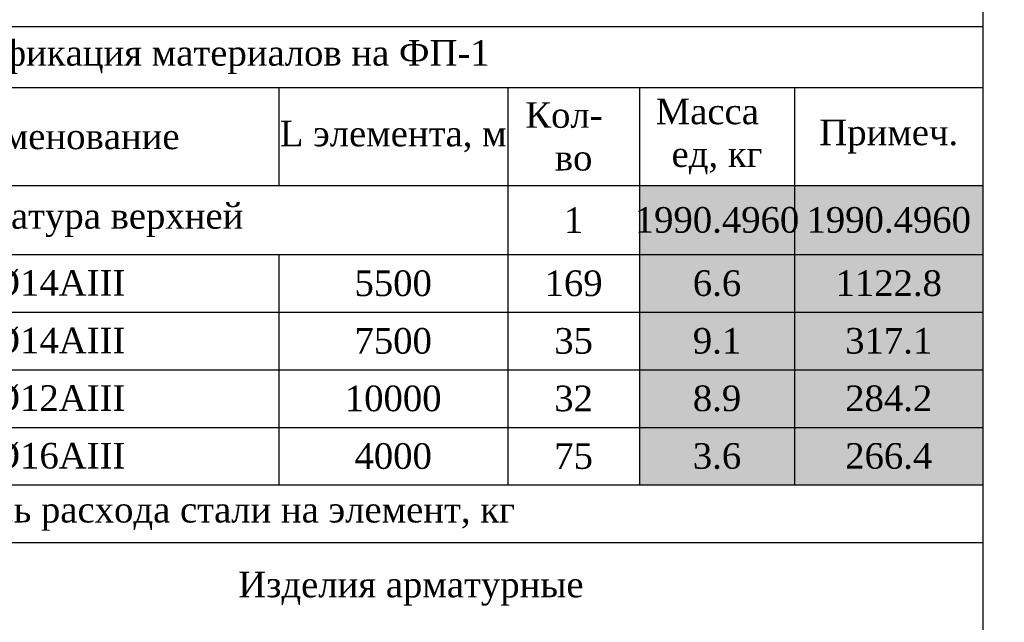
# Model space of a CAD drawing. Header units: millimetres. Extents: x -33345 to 4712671, y -3392 to 121473.
# Tile 122 of 256: x 734712 to 746238, y 53616 to 60674. Entities that reach past the tile are written whole.
import ezdxf

# ---------------------------------------------------------------- set-up
doc = ezdxf.new("R2010")
doc.units = ezdxf.units.MM
doc.layers.add('Lina', color=7, linetype='Continuous', lineweight=20)
doc.styles.add('ISO', font='isocpeui.ttf')
doc.styles.get("Standard").update_dxf_attribs({"font": 'arial.ttf'})
doc.styles.add('Times New Roman', font='times.ttf')

# ---------------------------------------------------------------- blocks, each defined once
blk = doc.blocks.new('awe4tD')
at = {"layer": 'Lina', "lineweight": 30, "ltscale": 10}
blk.add_lwpolyline([(-44239515, 22734878), (-44312815, 22734878), (-44312815, 22775878), (-44239515, 22775878)], close=True, dxfattribs=at)
blk = doc.blocks.new('*T1981')
at = {"color": 0, "linetype": 'ByBlock', "lineweight": -2, "transparency": 16777216}
for p, q in [((0, 0), (18500, 0)), ((0, 0), (0, -10362)), ((18500, 0), (18500, -10362)), ((0, -714), (18500, -714)), ((1557, -714), (1557, -1863)), ((5106, -714), (5106, -1863)), ((10256, -714), (10256, -1863)), ((12937, -714), (12937, -5369)), ((14479, -714), (14479, -5369)), ((16294, -714), (16294, -5369)), ((0, -1863), (18500, -1863)), ((0, -2671), (18500, -2671)), ((1557, -2671), (1557, -5369)), ((5106, -2671), (5106, -5369)), ((10256, -2671), (10256, -5369)), ((0, -3345), (18500, -3345)), ((0, -4020), (18500, -4020)), ((0, -4695), (18500, -4695)), ((0, -5369), (18500, -5369)), ((0, -6044), (18500, -6044)), ((5106, -6044), (5106, -10362)), ((5106, -7125), (18500, -7125)), ((16294, -7125), (16294, -10362)), ((5106, -7799), (16294, -7799)), ((0, -8474), (16294, -8474)), ((10256, -8474), (10256, -10362)), ((12937, -8474), (12937, -10362)), ((14479, -8474), (14479, -10362)), ((0, -9551), (18500, -9551)), ((0, -10362), (18500, -10362))]:
    blk.add_line(p, q, dxfattribs=at)
at = {"color": 9, "true_color": 0xc7c8ca, "transparency": 16777216}
for points in [[(14479, -1863), (14479, -2671), (16294, -1863), (16294, -2671)], [(16294, -1863), (16294, -2671), (18500, -1863), (18500, -2671)], [(14479, -2671), (14479, -3345), (16294, -2671), (16294, -3345)], [(16294, -2671), (16294, -3345), (18500, -2671), (18500, -3345)], [(14479, -3345), (14479, -4020), (16294, -3345), (16294, -4020)], [(16294, -3345), (16294, -4020), (18500, -3345), (18500, -4020)], [(14479, -4020), (14479, -4695), (16294, -4020), (16294, -4695)], [(16294, -4020), (16294, -4695), (18500, -4020), (18500, -4695)], [(14479, -4695), (14479, -5369), (16294, -4695), (16294, -5369)], [(16294, -4695), (16294, -5369), (18500, -4695), (18500, -5369)], [(5106, -9551), (5106, -10362), (10256, -9551), (10256, -10362)], [(10256, -9551), (10256, -10362), (12937, -9551), (12937, -10362)], [(12937, -9551), (12937, -10362), (14479, -9551), (14479, -10362)], [(14479, -9551), (14479, -10362), (16294, -9551), (16294, -10362)], [(16294, -9551), (16294, -10362), (18500, -9551), (18500, -10362)]]:
    blk.add_solid(points, dxfattribs=at)
at = {"color": 0, "lineweight": 25, "transparency": 16777216, "char_height": 300, "attachment_point": 5, "style": 'Times New Roman'}
for s, insert, width in [('Спецификация материалов на ФП-1', (9250, -357), 18497), ('Марка поз', (779, -1288), 1554.22), ('L элемента, м', (11596, -1288), 2678.11), ('Кол-   во', (13708, -1288), 1539.62), ('Масса   ед, кг', (15387, -1288), 1811.84), ('Обозначение', (3331, -1288), 3545.39), ('Наименование', (7681, -1288), 5146.91), ('Примеч.', (17397, -1288), 2202.92), ('{\\C230;Дополнительная арматура верхней }', (6468, -2267), 12933.63), ('{\\C230;1}', (13708, -2267), 1539.62), ('{\\C230;1990.4960}', (15387, -2267), 1811.84), ('{\\C230;1990.4960}', (17397, -2267), 2202.92), ('{\\C5;1}', (779, -3008), 1554.22), ('{\\C5;ГОСТ 34028-2016}', (3331, -3008), 3545.39), ('{\\C5;%%C14АIII}', (7681, -3008), 5146.91), ('{\\C5;5500}', (11596, -3008), 2678.11), ('{\\C5;169}', (13708, -3008), 1539.62), ('{\\C5;6.6}', (15387, -3008), 1811.84), ('{\\C5;1122.8}', (17397, -3008), 2202.92), ('{\\C5;2}', (779, -3683), 1554.22), ('{\\C5;ГОСТ 34028-2016}', (3331, -3683), 3545.39), ('{\\C5;%%C14АIII}', (7681, -3683), 5146.91), ('{\\C5;7500}', (11596, -3683), 2678.11), ('{\\C5;35', (13708, -3683), 1539.62), ('{\\C5;9.1}', (15387, -3683), 1811.84), ('{\\C5;317.1}', (17397, -3683), 2202.92), ('{\\C5;3', (779, -4357), 1554.22), ('{\\C5;ГОСТ 34028-2016}', (3331, -4357), 3545.39), ('{\\C5;%%C12АIII}', (7681, -4357), 5146.91), ('{\\C5;10000}', (11596, -4357), 2678.11), ('{\\C5;32}', (13708, -4357), 1539.62), ('{\\C5;8.9}', (15387, -4357), 1811.84), ('{\\C5;284.2}', (17397, -4357), 2202.92), ('{\\C5;4', (779, -5032), 1554.22), ('{\\C5;ГОСТ 34028-2016}', (3331, -5032), 3545.39), ('{\\C5;%%C16АIII}', (7681, -5032), 5146.91), ('{\\C5;4000}', (11596, -5032), 2678.11), ('{\\C5;75', (13708, -5032), 1539.62), ('{\\C5;3.6}', (15387, -5032), 1811.84), ('{\\C5;266.4}', (17397, -5032), 2202.92), ('\\A1;Ведомось расхода стали на элемент, кг', (9250, -5707), 18497), ('\\A1;Изделия арматурные', (11803, -6584), 13391.39), ('Марка \\Pэлемента', (2553, -7259), 5102.61), ('\\A1; Арматура класса  А-III', (10700, -7462), 11185.47), ('{\\C5;ГОСТ 34028-2016}', (10700, -8136), 11185.47), ('Всего', (17397, -8338), 2202.92), ('%%C8АI', (7681, -9012), 5146.91), ('%%C12 АIII', (11596, -9012), 2678.11), ('%%C14 АIII', (13708, -9012), 1539.62), ('%%C25 АIII', (15387, -9012), 1811.84), ('1439.9', (11596, -9956), 2678.11), ('1990.5', (17397, -9956), 2202.92)]:
    blk.add_mtext(s, dxfattribs=dict(at, insert=insert, width=width))
at = {"color": 0, "lineweight": 25, "transparency": 16777216, "insert": (13708, -9956), "char_height": 300, "width": 1539.62, "attachment_point": 5}
blk.add_mtext('550.5600', dxfattribs=at)

msp = doc.modelspace()

# ---------------------------------------------------------------- block references
for name, p in [('awe4tD', (44985503.28, -22689876.566)), ('*T1981', (727488.406, 60593.596))]:
    msp.add_blockref(name, p)

# ---------------------------------------------------------------- texts
at = {"insert": (351439.431, 62275.551), "char_height": 500, "width": 9875.6458, "attachment_point": 1, "style": 'ISO'}
msp.add_mtext('\\pi4343.31532;{\\LА-А\\P\\pi0;Армирование приямка. M 1:20}', dxfattribs=at)

doc.saveas('drawing.dxf')
